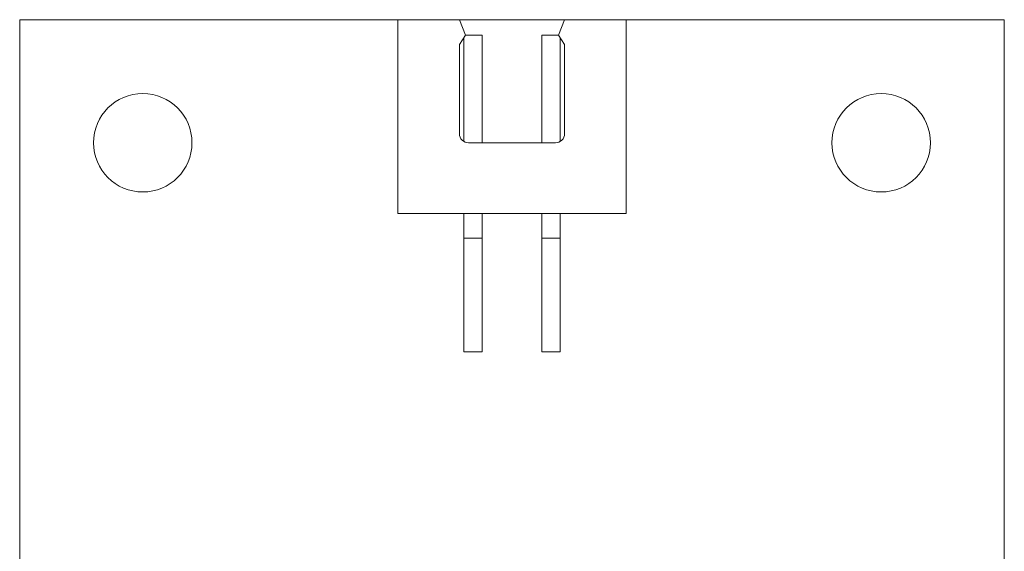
# Model space of a CAD drawing. Header units: millimetres. Extents: x 564.8 to 596.8, y 285.7 to 332.7.
# Tile 5 of 5: x 564.8 to 596.8, y 315.4 to 332.7. Entities that reach past the tile are written whole.
import ezdxf

# ---------------------------------------------------------------- set-up
doc = ezdxf.new("R2010")
doc.units = ezdxf.units.MM
doc.layers.add('1', color=7, linetype='Continuous', true_color=0xffffff)

msp = doc.modelspace()

# ---------------------------------------------------------------- linework, layer by layer
at = {"layer": '1', "color": 7, "linetype": 'Continuous', "lineweight": 18}
for p, q in [((564.755, 285.696), (564.755, 332.696)), ((596.755, 332.696), (564.755, 332.696)), ((577.045, 332.695), (579.045, 332.695)), ((577.045, 332.695), (577.045, 326.396)), ((582.465, 332.695), (579.045, 332.695)), ((579.245, 332.195), (579.045, 332.695)), ((582.465, 332.695), (582.265, 332.195)), ((582.465, 332.695), (584.465, 332.695)), ((584.465, 332.695), (584.465, 326.396)), ((596.755, 332.696), (596.755, 285.696)), ((579.045, 331.895), (579.245, 332.195)), ((579.245, 332.195), (579.785, 332.195)), ((579.785, 332.195), (579.785, 328.695)), ((581.725, 332.195), (581.725, 328.695)), ((581.725, 332.195), (582.265, 332.195)), ((582.265, 332.195), (582.465, 331.895)), ((579.045, 328.995), (579.045, 331.895)), ((579.185, 332.105), (579.185, 328.741)), ((582.325, 332.105), (582.325, 328.741)), ((582.465, 328.995), (582.465, 331.895)), ((579.345, 328.695), (582.165, 328.695)), ((584.465, 326.396), (577.045, 326.396)), ((579.185, 326.196), (579.185, 326.396)), ((579.185, 325.596), (579.185, 326.196)), ((579.785, 326.196), (579.785, 326.396)), ((579.785, 326.196), (579.785, 325.596)), ((581.725, 326.196), (581.725, 326.396)), ((581.725, 325.596), (581.725, 326.196)), ((582.325, 326.196), (582.325, 326.396)), ((582.325, 326.196), (582.325, 325.596)), ((579.185, 325.496), (579.185, 325.596)), ((579.785, 325.596), (579.185, 325.596)), ((579.185, 321.896), (579.185, 325.496)), ((579.785, 325.596), (579.785, 325.496)), ((579.785, 321.896), (579.785, 325.496)), ((581.725, 325.496), (581.725, 325.596)), ((582.325, 325.596), (581.725, 325.596)), ((581.725, 321.896), (581.725, 325.496)), ((582.325, 325.596), (582.325, 325.496)), ((582.325, 321.896), (582.325, 325.496)), ((579.785, 321.896), (579.185, 321.896)), ((582.325, 321.896), (581.725, 321.896))]:
    msp.add_line(p, q, dxfattribs=at)
at = {"layer": '1', "color": 7, "linetype": 'Continuous', "lineweight": 13}
for p, q in [((579.785, 325.596), (579.185, 325.596)), ((582.325, 325.596), (581.725, 325.596))]:
    msp.add_line(p, q, dxfattribs=at)
at = {"layer": '1', "color": 7, "linetype": 'Continuous', "lineweight": 18}
for centre in [(568.755, 328.696), (592.755, 328.696)]:
    msp.add_circle(centre, 1.6, dxfattribs=at)
for centre, start, end in [((579.345, 328.995), 180, 270), ((582.165, 328.995), 270, 0)]:
    msp.add_arc(centre, 0.3, start, end, dxfattribs=at)

doc.saveas('drawing.dxf')
